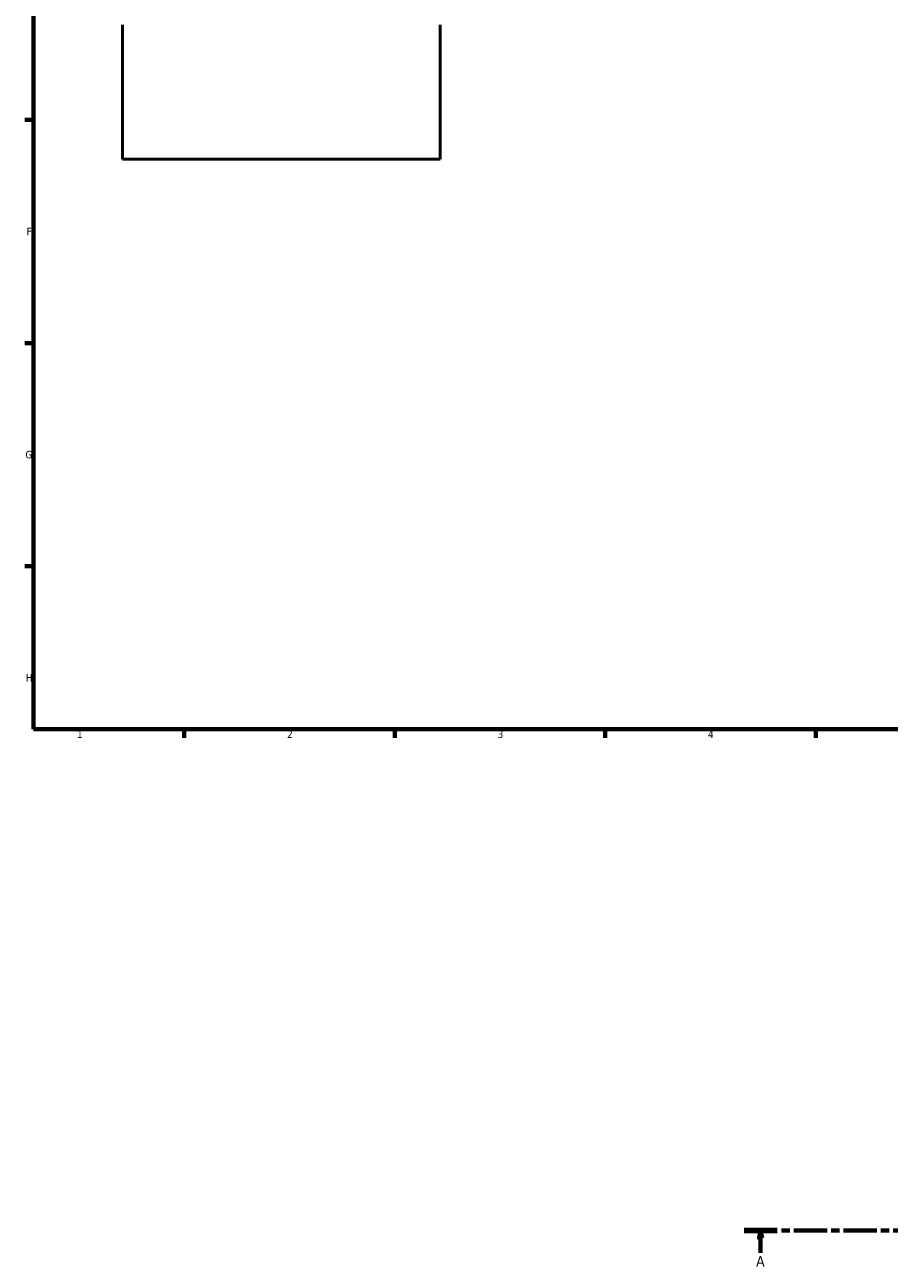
# Model space of a CAD drawing. Header units: millimetres. Extents: x 0 to 1004, y -235 to 1211.
# Tile 1 of 8: x 17 to 305, y -158 to 254. Entities that reach past the tile are written whole.
import ezdxf

# ---------------------------------------------------------------- set-up
doc = ezdxf.new("R2010")
doc.units = ezdxf.units.MM
doc.linetypes.add('CHAIN', pattern=[0.3543, 0.2362, -0.0295, 0.0591, -0.0295])
for name, color, linetype, lineweight in [('Border (ISO)', 7, 'Continuous', 70), ('Section Line (ISO)', 7, 'CHAIN', 70), ('Visible (ISO)', 7, 'Continuous', 50)]:
    doc.layers.add(name, color=color, linetype=linetype, lineweight=lineweight)
doc.styles.add('Label Text (ISO)', font='tahoma.ttf')
doc.styles.add('Note Text (ISO)', font='tahoma.ttf')

# ---------------------------------------------------------------- blocks, each defined once
blk = doc.blocks.new('Borders Default Border')
at = {"layer": 'Border (ISO)'}
for p, q in [((20, 222.75), (17.1, 222.75)), ((20, 148.5), (17.1, 148.5)), ((20, 74.25), (17.1, 74.25)), ((70.08, 20), (70.08, 17.1)), ((140.17, 20), (140.17, 17.1)), ((210.25, 20), (210.25, 17.1)), ((280.33, 20), (280.33, 17.1))]:
    blk.add_line(p, q, dxfattribs=at)
at = {"layer": 'Border (ISO)', "flags": 128}
blk.add_lwpolyline([(20, 20), (20, 574), (821, 574), (821, 20), (20, 20)], dxfattribs=at)
at = {"layer": 'Border (ISO)', "color": 232, "true_color": 0xca0064, "char_height": 2.5, "attachment_point": 7, "style": 'Note Text (ISO)'}
for s, insert in [('F', (17.7, 184.38)), ('G', (17.31, 110.08)), ('H', (17.44, 35.88)), ('1', (34.48, 17.1)), ('2', (104.37, 17.1)), ('3', (174.43, 17.05)), ('4', (244.42, 17.1))]:
    blk.add_mtext(s, dxfattribs=dict(at, insert=insert))
blk = doc.blocks.new('2dTransSection0')
at = {"layer": 'Section Line (ISO)', "linetype": 'CHAIN', "ltscale": 46.681}
blk.add_line((256.45, -146.75), (680.87, -146.75), dxfattribs=at)
at = {"layer": 'Section Line (ISO)', "linetype": 'Continuous', "lineweight": 140}
blk.add_line((256.45, -146.75), (267.39, -146.75), dxfattribs=at)
at = {"layer": 'Section Line (ISO)', "linetype": 'Continuous'}
for p, q in [((261.92, -146.75), (261.42, -149.25)), ((261.92, -149.25), (261.92, -146.75)), ((262.42, -149.25), (261.92, -146.75)), ((261.42, -149.25), (262.42, -149.25)), ((261.92, -154.16), (261.92, -149.25))]:
    blk.add_line(p, q, dxfattribs=at)
at = {"layer": 'Section Line (ISO)', "linetype": 'Continuous', "flags": 128}
blk.add_lwpolyline([(262.42, -149.25), (261.92, -146.75), (261.42, -149.25), (262.42, -149.25)], dxfattribs=at)
at = {"layer": 'Section Line (ISO)'}
blk.add_solid([(262.42, -149.25), (261.92, -146.75), (261.42, -149.25), (262.42, -149.25)], dxfattribs=at)
at = {"layer": 'Section Line (ISO)', "insert": (260.43, -158.75), "char_height": 3.5, "attachment_point": 7, "style": 'Label Text (ISO)'}
blk.add_mtext('A', dxfattribs=at)

msp = doc.modelspace()

# ---------------------------------------------------------------- linework, layer by layer
at = {"layer": 'Visible (ISO)'}
for p, q in [((49.65854, 254.40932), (49.65854, 209.65687)), ((155.25854, 209.65687), (155.25854, 254.40932)), ((155.25854, 209.65687), (49.65854, 209.65687))]:
    msp.add_line(p, q, dxfattribs=at)

# ---------------------------------------------------------------- block references
msp.add_blockref('Borders Default Border', (0, 0))
at = {"layer": 'Section Line (ISO)'}
msp.add_blockref('2dTransSection0', (0, 0), dxfattribs=at)

doc.saveas('drawing.dxf')
